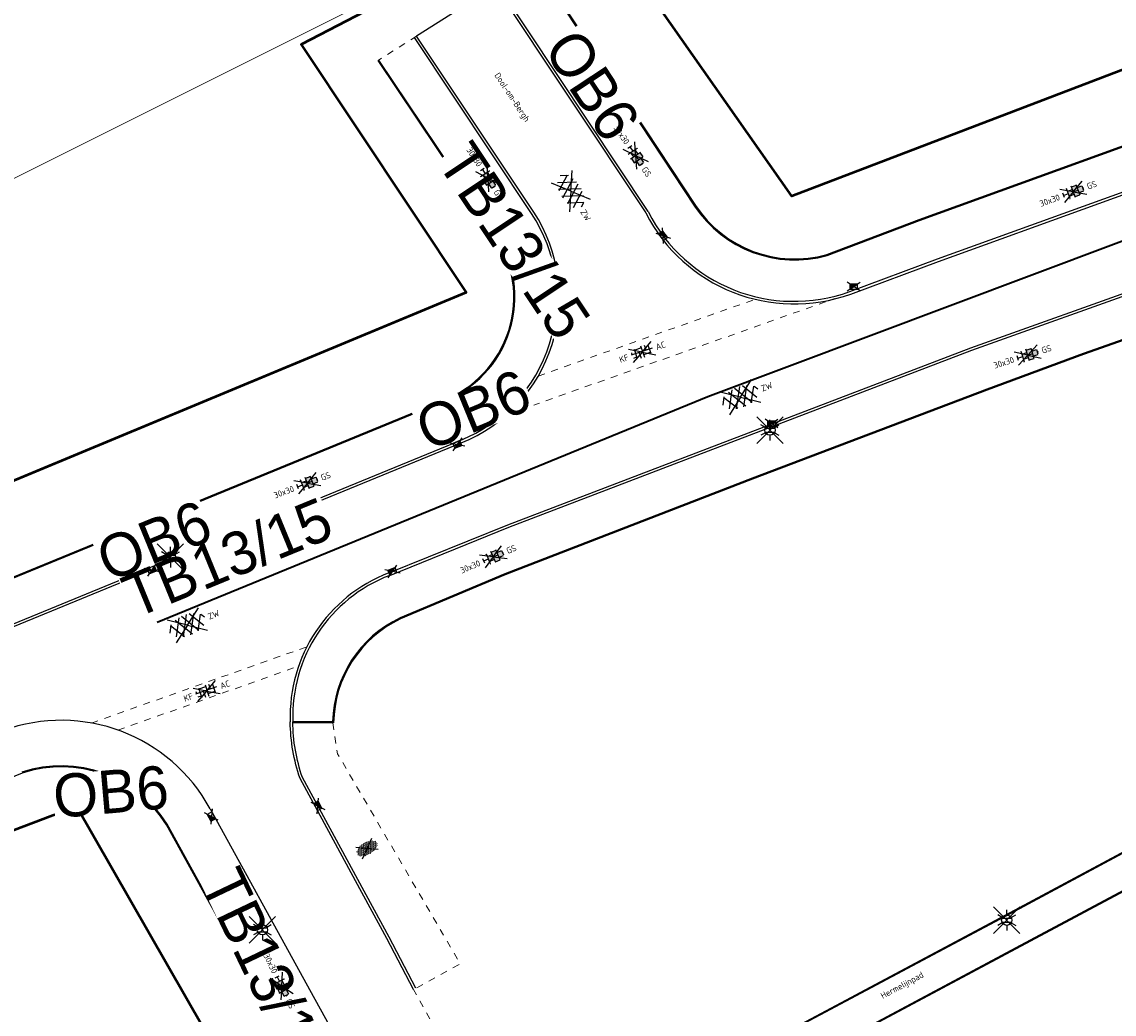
# Model space of a CAD drawing. Header units: metres. Extents: x 155090 to 155764, y 461362 to 461866.
# Tile 14 of 31: x 155167 to 155231, y 461655 to 461712. Entities that reach past the tile are written whole.
import ezdxf
from ezdxf.enums import TextEntityAlignment as Align

# ---------------------------------------------------------------- set-up
doc = ezdxf.new("R2018")
doc.units = ezdxf.units.M
doc.linetypes.add('ZZ-HIDDEN-SO', pattern=[4, 2, -2])
for name, color, linetype, lineweight in [('B-WE-OG-TOPOGRAFIE-T18', 10, 'Continuous', 18), ('N-WE-KG-GRENS_WERK-GD', 7, 'XX-WERKGRENS', 50), ('N-WE-VH-KANTOPSLUITING-T18', 10, 'Continuous', 18), ('N-WE-VH-VERHARDING_ASFALT_ZAAGSNEDE-G', 7, 'VH-ZAAGSNEDE-SO', 25), ('V-WE-GR-BEPLANTING-S-200', 90, 'Continuous', 25), ('V-WE-OV-LICHTMAST-S-200', 190, 'Continuous', 25), ('V-WE-RI-GWA_TRANSPORTLEIDING-G', 30, 'V-RI-GWA-SO', 35), ('V-WE-VH-KANTOPSLUITING_OPSLUITBAND_60X200-G', 150, 'V-VH-OPSLUITBAND-SO', 25), ('V-WE-VH-KANTOPSLUITING_TROTTOIRBAND_130X150-G', 210, 'V-VH-TROTTOIRBAND-SO', 25), ('V-WE-VH-KANTOPSLUITING_VOORKANTBAND-G', 50, 'Continuous', 25), ('V-WE-VH-MATERIAALGRENS-G', 7, 'ZZ-HIDDEN-SO', 18), ('V-WE-VH-VERHARDING_ASFALT-S-200', 7, 'Continuous', 25), ('V-WE-VH-VERHARDING_BETONSTRAATSTEEN-S-200', 7, 'Continuous', 25), ('V-WE-VH-VERHARDING_TEGEL-S-200', 7, 'Continuous', 25), ('V01-WE-VH-KANTOPSLUITING_VOORKANTBAND-G', 50, 'Continuous', 25)]:
    doc.layers.add(name, color=color, linetype=linetype, lineweight=lineweight)
doc.layers.add('V-WE-RI-HWA_KOLK-S-200', color=150, linetype='Continuous', lineweight=25, true_color=0x007fff)
doc.layers.add('X-XX-AL-HULPLIJN', color=4, linetype='Continuous', lineweight=18, plot=False)
doc.styles.add('NLCS-ISO', font='NLCS-ISO.ttf')
doc.styles.add('NLCS-ISO-M200-T18', font='NLCS-ISO.ttf', dxfattribs={"height": 0.36})
doc.linetypes.add('V-RI-GWA-SO', pattern='A,3,[24,NLCS.SHX,S=1,R=0,X=0,Y=0],3,-3', length=9)
doc.linetypes.add('V-VH-OPSLUITBAND-SO', pattern='A,4,-2,2,-2,2,[24,NLCS.SHX,S=1,R=0,X=0,Y=0],2,-2,2,-2', length=20)
doc.linetypes.add('V-VH-TROTTOIRBAND-SO', pattern='A,2.5,[24,NLCS.SHX,S=1,R=0,X=0,Y=0],2.5,-2,2,-2,2,-2', length=15)
doc.linetypes.add('VH-ZAAGSNEDE-SO', pattern='A,1e-05,-2.54,[181,NLCS.SHX,S=2.54,R=0,X=-2.54,Y=0],-5.08,[181,NLCS.SHX,S=2.54,R=180,X=2.54,Y=0],-2.54', length=10.16001)
doc.linetypes.add('XX-WERKGRENS', pattern='A,0,[137,NLCS.SHX,S=0.5,R=0,X=0,Y=0],-30', length=30)

# ---------------------------------------------------------------- blocks, each defined once
blk = doc.blocks.new('V-SVH-ASFALT-SO')
for p, q in [((1.110223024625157e-16, -2.498001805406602e-16), (-4.895333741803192, 3.524372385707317)), ((1.110223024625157e-16, -4.024558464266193e-16), (4.895333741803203, 3.524372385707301)), ((-5.509898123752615, -0.2198134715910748), (-4.307279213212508, 1.863183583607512)), ((-1.976815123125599, -2.77805593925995), (-4.553502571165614, 1.68489763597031)), ((-4.192327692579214, -1.937714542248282), (-1.413100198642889, 2.8760486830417)), ((0.4408159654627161, -2.965515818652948), (-2.759384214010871, 2.577393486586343)), ((-2.322655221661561, -2.69934682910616), (0.935399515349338, 2.943769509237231)), ((2.560160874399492, -2.636328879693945), (-0.6669796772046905, 2.953242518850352)), ((-0.1715741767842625, -2.973565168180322), (2.989425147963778, 2.501446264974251)), ((4.390260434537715, -1.80615430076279), (1.711139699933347, 2.834218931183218)), ((2.291728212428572, -2.707000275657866), (4.738019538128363, 1.530100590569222)), ((5.495818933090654, 0.2789622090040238), (4.813984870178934, 1.459933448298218)), ((-3.33066907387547e-16, -2.498001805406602e-16), (-4.895333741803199, -3.524372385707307)), ((5.551115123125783e-16, -4.024558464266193e-16), (4.895333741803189, -3.524372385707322))]:
    blk.add_line(p, q)
at = {"style": 'NLCS-ISO'}
blk.add_attdef('KLEUR', text='', height=1.8, dxfattribs=at).set_placement((6.525, 0), align=Align.MIDDLE_LEFT)
at = {"style": 'NLCS-ISO', "flags": 1}
blk.add_attdef('FUNCTIE', text='', height=1.8, dxfattribs=at).set_placement((-1.83697019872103e-16, -3.975), align=Align.TOP_CENTER)
blk = doc.blocks.new('V-SVH-BSS_KEIFORMAAT_BLOK_01_KL-SO')
for p, q in [((0, 0), (-3.464101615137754, 2.000000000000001)), ((0, 0), (-3.464101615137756, -1.999999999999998)), ((-3.220427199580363, 0.2355414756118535), (3.220427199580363, 0.2355414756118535)), ((-2.921609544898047, 0.2355414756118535), (-2.921609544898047, 0.7665653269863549)), ((-1.871609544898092, -1.430685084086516), (-1.871609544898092, 1.430685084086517)), ((-1.871609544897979, 1.285541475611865), (0.2283904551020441, 1.285541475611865)), ((-0.8216095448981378, -1.693156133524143), (-0.8216095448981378, 0.2355414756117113)), ((0, 0), (3.464101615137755, 2)), ((0, 0), (3.464101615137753, -2.000000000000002)), ((0.2283904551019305, -1.74567352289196), (0.2283904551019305, 1.74567352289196)), ((1.278390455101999, 0.2355414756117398), (1.278390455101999, 1.608929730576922)), ((2.328390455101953, -1.220907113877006), (2.328390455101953, 1.220907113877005)), ((-2.876568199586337, -0.8144585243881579), (-1.871609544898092, -0.8144585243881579)), ((0.2283904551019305, -0.8144585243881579), (2.328390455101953, -0.8144585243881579))]:
    blk.add_line(p, q)
at = {"style": 'NLCS-ISO'}
blk.add_attdef('FORMAAT', text='', height=1.8, dxfattribs=at).set_placement((-4.25, 3.214697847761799e-16), align=Align.MIDDLE_RIGHT)
blk.add_attdef('KLEUR', text='', height=1.8, dxfattribs=at).set_placement((4.25, -4.133182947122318e-16), align=Align.MIDDLE_LEFT)
at = {"style": 'NLCS-ISO', "flags": 1}
blk.add_attdef('FUNCTIE', text='', height=1.8, dxfattribs=at).set_placement((-4.890083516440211e-16, -2.75), align=Align.TOP_CENTER)
blk = doc.blocks.new('V-SVH-TEGEL_300X300_DIK_HALFST_KL-SO')
h = blk.add_hatch(color=254)
h.dxf.hatch_style = 1
h.paths.add_polyline_path([(1.110223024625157e-15, 0.7500000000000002), (-1.499999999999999, 0.7500000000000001), (-1.499999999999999, -0.75), (1.221245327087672e-15, -0.7500000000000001)])
h.paths.add_polyline_path([(1.500000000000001, 1.5), (1.221245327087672e-15, 1.5), (1.221245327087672e-15, 0), (1.500000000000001, 0)])
h.paths.add_polyline_path([(1.500000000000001, 0), (1.221245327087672e-15, 0), (1.221245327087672e-15, -0.7500000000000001), (1.221245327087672e-15, -1.5), (1.500000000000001, -1.5)])
h.paths.add_polyline_path([(3.000000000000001, 0.6651924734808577), (2.921574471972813, 0.7500000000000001), (1.500000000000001, 0.75), (1.500000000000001, 0), (1.500000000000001, -0.7500000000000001), (2.921574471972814, -0.7500000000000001), (3.000000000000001, -0.6651924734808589)])
for p, q in [((0, 0), (-3.464101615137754, 2.000000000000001)), ((0, 0), (-3.464101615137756, -1.999999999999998)), ((-2.999999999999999, -0.6730769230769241), (-2.999999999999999, 0.6730769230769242)), ((-2.999999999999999, 0), (-1.499999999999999, 0)), ((-1.674005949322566, 1.5), (-1.499999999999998, 1.5)), ((-1.499999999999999, -1.552460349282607), (-1.499999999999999, 1.552460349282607)), ((-1.499999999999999, 0.7500000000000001), (1.110223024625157e-15, 0.7500000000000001)), ((0, 0), (3.464101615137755, 2)), ((1.110223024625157e-15, -1.75), (1.110223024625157e-15, 1.75)), ((2.220446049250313e-15, 1.5), (1.500000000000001, 1.5)), ((0, 0), (1.500000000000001, 0)), ((0, 0), (3.464101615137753, -2.000000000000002)), ((1.500000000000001, -1.552460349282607), (1.500000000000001, 1.552460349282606)), ((1.500000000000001, 0.7500000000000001), (2.936400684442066, 0.7500000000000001)), ((3, -0.6730769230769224), (3, 0.6730769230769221)), ((3, 0), (3.25, 0)), ((-1.674005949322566, -1.5), (-1.499999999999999, -1.5)), ((-1.5, -0.7500000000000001), (0, -0.7500000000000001)), ((1.110223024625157e-15, -1.5), (1.500000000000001, -1.5)), ((1.499999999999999, -0.7500000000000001), (2.936400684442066, -0.7500000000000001))]:
    blk.add_line(p, q)
at = {"style": 'NLCS-ISO'}
blk.add_attdef('FORMAAT', text='', height=1.8, dxfattribs=at).set_placement((-4.25, 3.214697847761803e-16), align=Align.MIDDLE_RIGHT)
blk.add_attdef('KLEUR', text='', height=1.8, dxfattribs=at).set_placement((4.25, -4.133182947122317e-16), align=Align.MIDDLE_LEFT)
at = {"style": 'NLCS-ISO', "flags": 1}
blk.add_attdef('FUNCTIE', text='', height=1.8, dxfattribs=at).set_placement((-4.890083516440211e-16, -2.75), align=Align.TOP_CENTER)
blk = doc.blocks.new('*U55')
at = {"lineweight": 30, "flags": 106}
blk.add_attdef('OB', text='', height=0.36, dxfattribs=at).set_placement((0, 0.1), align=Align.BOTTOM_CENTER)
blk = doc.blocks.new('*U68')
at = {"lineweight": 30, "flags": 106}
blk.add_attdef('OB', text='', height=0.36, dxfattribs=at).set_placement((0, 0.1), align=Align.BOTTOM_CENTER)
blk = doc.blocks.new('V-SGR-BEPLANTING_SOORT_01_KL-SO')
h = blk.add_hatch()
h.set_pattern_fill('AGR-BEPLANTING_SOORT_01', color=256, scale=0.1, pattern_type=2)
h.set_pattern_definition([(59.99999999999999, (0, 0), (-0.2886752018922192, 0.4999998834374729), [0.144338, -0.4330130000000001]), (120, (0, 0), (-0.5773502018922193, -1.165625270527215e-07), [0.144338, -0.433013]), (270, (0, 0), (0.288675, -0.5000000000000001), [0.125, -0.875])])
edge = h.paths.add_edge_path()
edge.add_ellipse((0, 0), major_axis=(3.25, -8.51819583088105e-16), ratio=0.5384615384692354, start_angle=0, end_angle=359.9999999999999)
for p, q in [((-2.662244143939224, -1.864123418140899), (2.662244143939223, 1.864123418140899)), ((2.662244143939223, -1.864123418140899), (-2.662244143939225, 1.864123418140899))]:
    blk.add_line(p, q)
at = {"style": 'NLCS-ISO'}
blk.add_attdef('TYPE', text='', height=1.8, dxfattribs=at).set_placement((4.25, -1.446759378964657e-15), align=Align.MIDDLE_LEFT)
blk = doc.blocks.new('V-SRI-KOLK_TROTTOIR-SO')
h = blk.add_hatch(color=256)
h.dxf.hatch_style = 1
h.paths.add_polyline_path([(1.125, 1.5), (-1.125, 1.5), (-1.125, 0)])
for p, q in [((-1.875, -0.5), (1.875, 2)), ((1.875, -0.5), (-1.875, 2)), ((-1.125, 0), (1.125, 1.5))]:
    blk.add_line(p, q)
blk.add_lwpolyline([(-1.125, 0), (1.125, 0), (1.125, 1.5), (-1.125, 1.5)], close=True)
blk = doc.blocks.new('V-SOV-LICHTMAST-SO')
for p, q in [((3.830794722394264, -3.830794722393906), (-3.830794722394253, 3.830794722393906)), ((-3.830794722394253, -3.830794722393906), (3.830794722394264, 3.830794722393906)), ((-1.299038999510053, 0.7500000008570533), (-2.598074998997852, 1.500000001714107)), ((9.895807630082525e-10, 1.500000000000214), (1.979077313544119e-09, 3.000000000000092)), ((1.299039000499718, 0.7499999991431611), (2.598075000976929, 1.499999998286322)), ((-1.299039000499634, -0.7499999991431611), (-2.598075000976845, -1.499999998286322)), ((-9.895807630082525e-10, -1.500000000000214), (-1.978993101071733e-09, -3.000000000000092)), ((1.299038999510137, -0.7500000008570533), (2.598074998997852, -1.500000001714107))]:
    blk.add_line(p, q)
at = {"flags": 128}
for points in [[(-1.377981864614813, 0.5925925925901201), (1.377981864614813, 0.5925925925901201)], [(-1.377981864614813, -0.5925925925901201), (1.377981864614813, -0.5925925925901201)]]:
    blk.add_lwpolyline(points, dxfattribs=at)
blk.add_circle((0, 0), 1.5)
at = {"style": 'NLCS-ISO'}
blk.add_attdef('TYPE', text='', height=1.8, dxfattribs=at).set_placement((1.979077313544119e-09, 3.000000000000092), align=Align.BOTTOM_CENTER)

msp = doc.modelspace()

# ---------------------------------------------------------------- linework, layer by layer
at = {"layer": 'N-WE-KG-GRENS_WERK-GD', "ltscale": 0.02, "flags": 128}
msp.add_lwpolyline([(155105.012505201, 461659.8719095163), (155118.8127069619, 461635.5159004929), (155126.8892930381, 461638.0460995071), (155124.2921810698, 461649.1906008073), (155170.6088375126, 461666.7669244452), (155218.1297835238, 461583.8301517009), (155167.7980947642, 461559.6856140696), (155178.5069738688, 461538.2540253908), (155186.4240588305, 461542.2100133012), (155185.211449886, 461545.6865840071), (155228.7645595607, 461565.9816822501), (155303.1273819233, 461423.7885661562), (155319.3060156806, 461445.6108919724), (155305.7107603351, 461469.4938556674), (155347.8882862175, 461488.9210100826), (155355.6250438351, 461465.681166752), (155372.3424723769, 461477.0379031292), (155355.3718961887, 461504.5990936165), (155385.6731912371, 461521.1057435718), (155404.4542636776, 461519.0292275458), (155405.4642908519, 461528.1644296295), (155392.3847647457, 461531.299116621), (155360.1116923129, 461595.5049771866), (155330.6669372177, 461580.4012743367), (155309.9033905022, 461612.4563392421), (155357.6207199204, 461640.5907272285), (155359.9118215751, 461638.0356507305), (155362.1900628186, 461639.1740362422), (155351.6859959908, 461656.0311094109), (155304.0327273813, 461629.4133332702), (155269.2240040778, 461682.7275281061), (155257.6600341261, 461700.4392879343), (155310.6603677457, 461717.018266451), (155299.7517721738, 461735.6369311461), (155212.0894734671, 461702.1271010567), (155199.9725198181, 461719.3951903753), (155183.6306945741, 461710.9197357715), (155193.2106534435, 461696.5373037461)], close=True, dxfattribs=at)
at = {"layer": 'N-WE-VH-VERHARDING_ASFALT_ZAAGSNEDE-G', "ltscale": 0.05, "flags": 128}
msp.add_lwpolyline([(155194.890454, 461714.291675), (155190.328698, 461711.402368)], dxfattribs=at)
at = {"layer": 'V-WE-RI-GWA_TRANSPORTLEIDING-G', "ltscale": 0.2, "transparency": 33554648, "flags": 128}
for points in [[(155240.2, 461702.87), (155207.21, 461690.5)], [(155207.21, 461690.5), (155175.28, 461677.41)]]:
    msp.add_lwpolyline(points, dxfattribs=at)
at = {"layer": 'V-WE-VH-KANTOPSLUITING_OPSLUITBAND_60X200-G', "ltscale": 0.2, "flags": 128}
for points in [[(155197.1623545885, 461715.7362412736), (155206.4918701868, 461701.5836166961, 0.3249406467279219), (155214.1125768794, 461698.7378883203), (155219.458933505, 461700.7798381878), (155238.0259428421, 461707.5014886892), (155252.3922505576, 461712.570911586), (155253.4115742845, 461712.9499618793), (155263.9650700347, 461716.6969309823), (155285.3509357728, 461724.3105489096), (155296.2481995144, 461728.277980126), (155297.2680884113, 461729.5918103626), (155297.0176373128, 461731.1752003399), (155296.1231435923, 461732.5693410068)], [(155196.1147675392, 461645.3869999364), (155197.3313494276, 461646.0620863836), (155206.8370375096, 461651.0639040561), (155224.7315893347, 461660.6057641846), (155243.7708155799, 461670.8123288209), (155250.9397354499, 461674.6063811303), (155243.9530103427, 461686.2223733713), (155240.5268494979, 461691.9366674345, 0.375996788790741), (155231.6730824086, 461693.8910495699), (155228.9861460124, 461692.9441061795), (155223.4110757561, 461690.8840400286), (155209.8009158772, 461685.7196257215), (155195.4579443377, 461680.1706274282), (155189.3949439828, 461677.6233311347, 0.2865412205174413), (155185.5169428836, 461671.5934419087), (155185.4572870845, 461671.5947704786), (155183.1531079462, 461671.6003526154), (155183.1530447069, 461671.6003504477)], [(155173.2405782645, 461559.5906665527), (155176.5549863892, 461561.0809743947), (155191.0021910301, 461567.8216804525), (155201.7193023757, 461572.7721506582), (155203.0765830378, 461573.4102644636), (155213.0546973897, 461578.1013903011), (155221.5387661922, 461582.1113574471), (155205.5792749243, 461611.0407848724), (155195.5445991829, 461629.2470739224), (155187.0172146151, 461644.7284175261), (155185.3959812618, 461647.6902659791), (155183.1836333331, 461651.7167185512), (155183.4462759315, 461651.8615199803), (155175.8248423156, 461665.6853828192, 0.3440637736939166), (155167.4648247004, 461668.6787356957), (155148.0566455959, 461660.7416309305), (155125.0741886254, 461651.2828386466, 0.3143958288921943), (155121.1774785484, 461643.542530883, 0.1650178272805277)]]:
    msp.add_lwpolyline(points, format="xyb", dxfattribs=at)
for points in [[(155194.8553414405, 461699.9030047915), (155188.091177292, 461709.9833430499)], [(155109.9444509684, 461660.8218734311), (155110.3630733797, 461660.1955156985), (155113.0108959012, 461659.2154646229), (155115.9714419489, 461658.7847975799), (155128.0269000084, 461663.7749085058), (155127.92409853, 461664.0247034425), (155143.715093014, 461670.5234079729), (155175.1485036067, 461683.4178509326), (155191.8139203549, 461690.2560897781)], [(155201.5511613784, 461645.9312938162), (155225.944281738, 461658.9678710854), (155251.6692932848, 461672.7020233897), (155257.9682958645, 461662.3029238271), (155262.3787915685, 461654.8586341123), (155254.9638930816, 461650.8818469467), (155235.3792045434, 461640.4270964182), (155211.3277853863, 461627.5902336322)]]:
    msp.add_lwpolyline(points, dxfattribs=at)
at = {"layer": 'V-WE-VH-KANTOPSLUITING_OPSLUITBAND_60X200-G', "ltscale": 0.2}
msp.add_arc((155189.509271, 461696.285595), 6.454930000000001, 290.9310980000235, 34.08214200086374, dxfattribs=at)
at = {"layer": 'V-WE-VH-KANTOPSLUITING_TROTTOIRBAND_130X150-G', "ltscale": 0.2}
for points in [[(155215.4464939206, 461696.594231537), (155220.5233209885, 461698.4854638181), (155239.12075256, 461705.2020496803), (155264.8384913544, 461714.3766289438), (155285.967946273, 461721.8108560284), (155295.5360265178, 461725.2562463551), (155297.296564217, 461725.8761190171), (155300.243298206, 461726.9211170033), (155301.5312905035, 461729.5531910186), (155300.3396811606, 461731.3526755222), (155299.3437589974, 461732.9192246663), (155298.5606968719, 461734.1332980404)], [(155195.0154089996, 461714.3746584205), (155203.7345959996, 461701.2454574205)], [(155196.9956186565, 461701.1188737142), (155190.2038426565, 461711.3192347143)], [(155188.7736816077, 461680.1441920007), (155195.6654221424, 461682.9354191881), (155222.5058291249, 461693.1984777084), (155233.124159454, 461696.9818422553)]]:
    msp.add_lwpolyline(points, dxfattribs=at)
for points in [[(155117.1388061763, 461655.4250660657), (155118.4546826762, 461655.959665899), (155119.4876722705, 461658.0217447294, -0.2104229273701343), (155120.1463107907, 461658.611474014), (155130.9167919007, 461663.0468772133), (155130.9792400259, 461662.8949268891, 0.4547188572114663), (155131.3533028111, 461662.7269956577), (155131.7973413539, 461662.9051713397), (155132.9168053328, 461663.3819922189), (155135.3166562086, 461664.3476272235), (155136.4317825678, 461664.7999898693), (155144.9383718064, 461668.2907850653), (155176.1803746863, 461681.1195552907), (155192.856924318, 461687.9657420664)], [(155190.2865464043, 461656.2148824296), (155188.7388979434, 461659.1625499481), (155186.9227689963, 461662.5073359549), (155183.7078357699, 461668.4283162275, -0.07954704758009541), (155183.1522299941, 461671.656964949)]]:
    msp.add_lwpolyline(points, format="xyb", dxfattribs=at)
for centre, radius, start, end in [((155189.537054, 461696.23805), 8.913616, 291.8742389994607, 33.20796799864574), ((155212.217421, 461705.532288), 9.503453, 206.9150169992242, 289.8722149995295), ((155191.911556, 461671.960581), 8.764547, 110.9965239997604, 181.963027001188)]:
    msp.add_arc(centre, radius, start, end, dxfattribs=at)
at = {"layer": 'V-WE-VH-KANTOPSLUITING_VOORKANTBAND-G', "ltscale": 0.2, "flags": 128}
for points in [[(155215.498857, 461696.453668), (155220.57498, 461698.344638), (155239.171429, 461705.060869), (155264.888584, 461714.23524), (155286.018249, 461721.669541), (155295.586345, 461725.114937), (155297.34654, 461725.7346890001), (155300.351126, 461726.800203), (155301.703773, 461729.564402), (155300.465517, 461731.434329), (155299.47008, 461733.0001149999), (155298.68694561, 461734.2143004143)], [(155214.131368, 461698.680838), (155219.479851, 461700.7236), (155238.046138, 461707.444989), (155252.468549, 461712.534209), (155253.374961, 461712.873293), (155263.985145, 461716.640389), (155285.371261, 461724.254096), (155296.284985, 461728.22752), (155297.331409, 461729.575533), (155297.074934, 461731.197007), (155296.1736429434, 461732.6017418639)], [(155197.1116773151, 461715.7041019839), (155206.44171, 461701.550693)], [(155194.890454, 461714.291675), (155203.609641, 461701.162474)], [(155197.120474, 461701.202007), (155190.328698, 461711.402368)], [(155194.905164, 461699.936437), (155188.1418635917, 461710.0154880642)], [(155188.717373, 461680.283222), (155195.610476, 461683.075001), (155222.453863, 461693.339199), (155233.073814, 461697.123141)], [(155231.648525, 461693.946012), (155228.965775, 461693.000544), (155223.390034, 461690.94023), (155209.779448, 461685.775654), (155195.435495, 461680.226276), (155189.370496, 461677.67814)], [(155196.14388, 461645.334536), (155197.359879, 461646.009299), (155206.865123, 461651.010883), (155224.759879, 461660.5528520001), (155243.7990229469, 461670.7593725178), (155251.023818, 461674.582996), (155244.004448, 461686.253263), (155240.576859, 461691.969939)], [(155109.8945666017, 461660.7885335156), (155110.324, 461660.146), (155112.996, 461659.157), (155115.9791386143, 461658.7230464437), (155128.105173, 461663.742371), (155128.002418, 461663.992053), (155143.737896, 461670.4679100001), (155175.171275, 461683.3623399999), (155191.836697, 461690.2005810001)], [(155131.412266, 461662.58903), (155131.854668, 461662.766549), (155132.974198, 461663.243398), (155135.372846, 461664.208549), (155136.488449, 461664.661105), (155144.995318, 461668.1520149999), (155176.237352, 461680.9807979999), (155192.91389, 461687.82698)], [(155201.5227048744, 461645.9841167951), (155225.916001, 461659.020788), (155251.691169, 461672.781718), (155258.019767, 461662.333759), (155262.462326, 461654.835351), (155254.9922, 461650.8289439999), (155235.40746, 461640.374166), (155211.304662, 461627.509881), (155211.282597, 461627.550762)], [(155183.0026723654, 461671.6552312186), (155183.0022401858, 461671.6552164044)], [(155185.4580277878, 461671.6547688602), (155183.1521525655, 461671.660355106)], [(155178.362948, 461666.601691), (155183.908876, 461656.5171609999), (155198.172822, 461630.644438), (155208.065262, 461612.711621), (155224.516323, 461582.8619359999)], [(155186.39218, 461646.001791), (155183.26507, 461651.693102), (155183.527788, 461651.837945), (155175.87651, 461665.71594)], [(155190.153739, 461656.145153), (155188.606577, 461659.091894), (155186.7909473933, 461662.4357603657)]]:
    msp.add_lwpolyline(points, dxfattribs=at)
msp.add_lwpolyline([(155186.7909473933, 461662.4357603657), (155183.5700002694, 461668.3678165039, -0.07985088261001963), (155183.0022401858, 461671.6552164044, 0.07985088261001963)], format="xyb", dxfattribs=at)
at = {"layer": 'V-WE-VH-KANTOPSLUITING_VOORKANTBAND-G', "ltscale": 0.2}
for centre, radius, start, end in [((155189.537054, 461696.23805), 9.063616, 291.8742389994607, 33.20796799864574), ((155212.217421, 461705.532288), 9.653453, 206.9150169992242, 289.8722149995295), ((155191.911556, 461671.960581), 8.914547, 110.9965239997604, 181.963027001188), ((155169.728987, 461661.9219), 9.820679, 28.45863699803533, 110.1352129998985)]:
    msp.add_arc(centre, radius, start, end, dxfattribs=at)
at = {"layer": 'V-WE-VH-KANTOPSLUITING_VOORKANTBAND-G'}
msp.add_arc((155192.284917, 461671.50273), 6.828582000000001, 115.2644909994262, 178.7242000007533, dxfattribs=at)
at = {"layer": 'V-WE-VH-MATERIAALGRENS-G', "ltscale": 0.2, "flags": 128}
for points in [[(155190.328697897, 461711.4023681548), (155188.091177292, 461709.9833430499)], [(155195.559431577, 461689.4645646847), (155214.5585855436, 461696.1846356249)], [(155197.3831693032, 461691.7006928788), (155209.9555011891, 461696.1475731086)], [(155171.477185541, 461671.5857262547), (155183.9475508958, 461675.9965405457)], [(155173.0171088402, 461671.1757635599), (155183.4884327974, 461674.8795095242)], [(155185.467862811, 461671.5911331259), (155185.744, 461669.803), (155192.863, 461657.626), (155190.2865464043, 461656.2148824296)], [(155196.14388, 461645.334536), (155191.942166, 461652.917517), (155190.153739, 461656.145153)]]:
    msp.add_lwpolyline(points, dxfattribs=at)
at = {"layer": 'V01-WE-VH-KANTOPSLUITING_VOORKANTBAND-G'}
for centre, radius, start, end in [((155212.260472, 461705.4048359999), 6.979428, 213.5190879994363, 285.5487769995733), ((155189.509271, 461696.285595), 6.514930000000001, 290.9310980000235, 34.08214200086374), ((155169.727311, 461661.826686), 7.275914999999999, 32.31259199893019, 108.2890649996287)]:
    msp.add_arc(centre, radius, start, end, dxfattribs=at)
at = {"layer": 'X-XX-AL-HULPLIJN'}
msp.add_lwpolyline([(155163.2468797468, 461517.9136060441), (155377.3425700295, 461624.8923698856), (155304.0121635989, 461771.6478886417), (155089.9164733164, 461664.6691248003)], close=True, dxfattribs=at)

# ---------------------------------------------------------------- block references
at = {"layer": 'N-WE-VH-KANTOPSLUITING-T18'}
ref = msp.add_blockref('*U55', (155199.6277561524, 461711.9962933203), dxfattribs=dict(at, rotation=303.3931685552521))
lines = msp.add_mtext('OB6', dxfattribs={"layer": '0', "insert": (155199.7112475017, 461712.0513314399), "char_height": 2.5, "attachment_point": 1, "rotation": 303.3931685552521, "bg_fill": 3, "box_fill_scale": 1, "bg_fill_color": 256, "bg_fill_transparency": 0})
ref.add_attrib('OB', '', (155199.7112475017, 461712.0513314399), dxfattribs={"flags": 16}).embed_mtext(lines)
ref = msp.add_blockref('*U68', (155193.4451771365, 461705.4407478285), dxfattribs=dict(at, rotation=303.6571382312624))
lines = msp.add_mtext('TB13/15', dxfattribs={"layer": '0', "insert": (155193.5284140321, 461705.496170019), "char_height": 2.5, "attachment_point": 1, "rotation": 303.65713823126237, "bg_fill": 3, "box_fill_scale": 1, "bg_fill_color": 256, "bg_fill_transparency": 0})
ref.add_attrib('OB', '', (155193.5284140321, 461705.496170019), dxfattribs={"flags": 46}).embed_mtext(lines)
ref = msp.add_blockref('*U55', (155190.0724281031, 461689.5415117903), dxfattribs=dict(at, rotation=22.30957377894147))
lines = msp.add_mtext('OB6', dxfattribs={"layer": '0', "insert": (155190.034467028, 461689.6340264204), "char_height": 2.5, "attachment_point": 1, "rotation": 22.30957377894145, "bg_fill": 3, "box_fill_scale": 1, "bg_fill_color": 256, "bg_fill_transparency": 0})
ref.add_attrib('OB', '', (155190.034467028, 461689.6340264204), dxfattribs={"flags": 6}).embed_mtext(lines)
ref = msp.add_blockref('*U55', (155171.5693631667, 461681.9496353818), dxfattribs=dict(at, rotation=22.30415303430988))
lines = msp.add_mtext('OB6', dxfattribs={"layer": '0', "insert": (155171.5314108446, 461682.0421536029), "char_height": 2.5, "attachment_point": 1, "rotation": 22.30415303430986, "bg_fill": 3, "box_fill_scale": 1, "bg_fill_color": 256, "bg_fill_transparency": 0})
ref.add_attrib('OB', '', (155171.5314108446, 461682.0421536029), dxfattribs={"flags": 58}).embed_mtext(lines)
ref = msp.add_blockref('*U68', (155173.0720246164, 461679.8431867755), dxfattribs=dict(at, rotation=22.32431470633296))
lines = msp.add_mtext('TB13/15', dxfattribs={"layer": '0', "insert": (155173.0340397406, 461679.935691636), "char_height": 2.5, "attachment_point": 1, "rotation": 22.324314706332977, "bg_fill": 3, "box_fill_scale": 1, "bg_fill_color": 256, "bg_fill_transparency": 0})
ref.add_attrib('OB', '', (155173.0340397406, 461679.935691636), dxfattribs={"flags": 48}).embed_mtext(lines)
ref = msp.add_blockref('*U55', (155169.1685238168, 461668.4598212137), dxfattribs=dict(at, rotation=5.004503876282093))
lines = msp.add_mtext('OB6', dxfattribs={"layer": '0', "insert": (155169.1598004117, 461668.5594399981), "char_height": 2.5, "attachment_point": 1, "rotation": 5.004503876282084, "bg_fill": 3, "box_fill_scale": 1, "bg_fill_color": 256, "bg_fill_transparency": 0})
ref.add_attrib('OB', '', (155169.1598004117, 461668.5594399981), dxfattribs={"flags": 62}).embed_mtext(lines)
ref = msp.add_blockref('*U68', (155179.9446311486, 461663.3896267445), dxfattribs=dict(at, rotation=295.5293866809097))
lines = msp.add_mtext('TB13/15', dxfattribs={"layer": '0', "insert": (155180.0348675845, 461663.4327241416), "char_height": 2.5, "attachment_point": 1, "rotation": 295.5293866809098, "bg_fill": 3, "box_fill_scale": 1, "bg_fill_color": 256, "bg_fill_transparency": 0})
ref.add_attrib('OB', '', (155180.0348675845, 461663.4327241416), dxfattribs={"flags": 58}).embed_mtext(lines)
at = {"layer": 'V-WE-GR-BEPLANTING-S-200', "xscale": 0.2, "yscale": 0.2, "zscale": 0.2, "rotation": 30.3116987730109}
msp.add_blockref('V-SGR-BEPLANTING_SOORT_01_KL-SO', (155187.4585884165, 461664.3114114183), dxfattribs=at)
at = {"layer": 'V-WE-OV-LICHTMAST-S-200', "xscale": 0.2, "yscale": 0.2, "zscale": 0.2}
for p in [(155210.8107125, 461688.5620625), (155176.0565375, 461681.2055), (155181.386, 461659.5993875), (155224.5401, 461660.1572)]:
    msp.add_blockref('V-SOV-LICHTMAST-SO', p, dxfattribs=at)
at = {"layer": 'V-WE-RI-HWA_KOLK-S-200', "xscale": 0.2, "yscale": 0.2, "zscale": 0.2}
for p, rotation in [((155204.4956401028, 461699.742270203), 307.0410951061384), ((155192.6318417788, 461687.8733394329), 202.3243147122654), ((155174.9265877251, 461680.604718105), 202.3243147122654), ((155188.9812659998, 461680.2282658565), 22.04846363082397), ((155184.4718510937, 461666.7068672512), 298.5007715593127), ((155178.5633177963, 461666.2373452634), 118.7382305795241)]:
    msp.add_blockref('V-SRI-KOLK_TROTTOIR-SO', p, dxfattribs=dict(at, rotation=rotation))
for p in [(155215.658582, 461696.731214), (155210.902232, 461688.790029)]:
    msp.add_blockref('V-SRI-KOLK_TROTTOIR-SO', p, dxfattribs=at)
at = {"layer": 'V-WE-VH-VERHARDING_ASFALT-S-200', "xscale": 0.2, "yscale": 0.2, "zscale": 0.2}
for p, rotation in [((155199.2654308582, 461702.4141306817), 301.8271008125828), ((155209.1039874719, 461690.4699978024), 21.82379009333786), ((155177.0413877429, 461677.2533185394), 21.82379009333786)]:
    msp.add_blockref('V-SVH-ASFALT-SO', p, dxfattribs=dict(at, rotation=rotation)).add_auto_attribs({'KLEUR': 'ZW'})
at = {"layer": 'V-WE-VH-VERHARDING_BETONSTRAATSTEEN-S-200', "xscale": 0.2, "yscale": 0.2, "zscale": 0.2, "rotation": 19.20047976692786}
for p in [(155203.4011068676, 461693.0862470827), (155178.1531066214, 461673.4388060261)]:
    msp.add_blockref('V-SVH-BSS_KEIFORMAAT_BLOK_01_KL-SO', p, dxfattribs=at).add_auto_attribs({'FORMAAT': 'KF', 'KLEUR': 'AC'})
at = {"layer": 'V-WE-VH-VERHARDING_TEGEL-S-200', "xscale": 0.2, "yscale": 0.2, "zscale": 0.2}
for p, rotation in [((155203.025452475, 461704.480349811), 303.8639437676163), ((155194.4646715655, 461703.1738357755), 302.8122768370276), ((155228.3972075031, 461702.3784239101), 20.08620979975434), ((155225.7558704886, 461692.9158146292), 17.51753734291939), ((155183.9948693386, 461685.4900132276), 20.6862243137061), ((155194.7757102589, 461681.212502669), 23.05144703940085), ((155182.5085408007, 461656.3413326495), 296.348813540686)]:
    msp.add_blockref('V-SVH-TEGEL_300X300_DIK_HALFST_KL-SO', p, dxfattribs=dict(at, rotation=rotation)).add_auto_attribs({'FORMAAT': '30x30', 'KLEUR': 'GS'})

# ---------------------------------------------------------------- texts
at = {"layer": 'B-WE-OG-TOPOGRAFIE-T18', "style": 'NLCS-ISO-M200-T18'}
for s, rotation, p in [('Dool-om-Bergh', 303.5, (155195.829, 461707.834)), ('Hermelijnpad', 28.3, (155218.496, 461656.342))]:
    msp.add_text(s, height=0.36, rotation=rotation, dxfattribs=at).set_placement(p, align=Align.MIDDLE)

doc.saveas('drawing.dxf')
